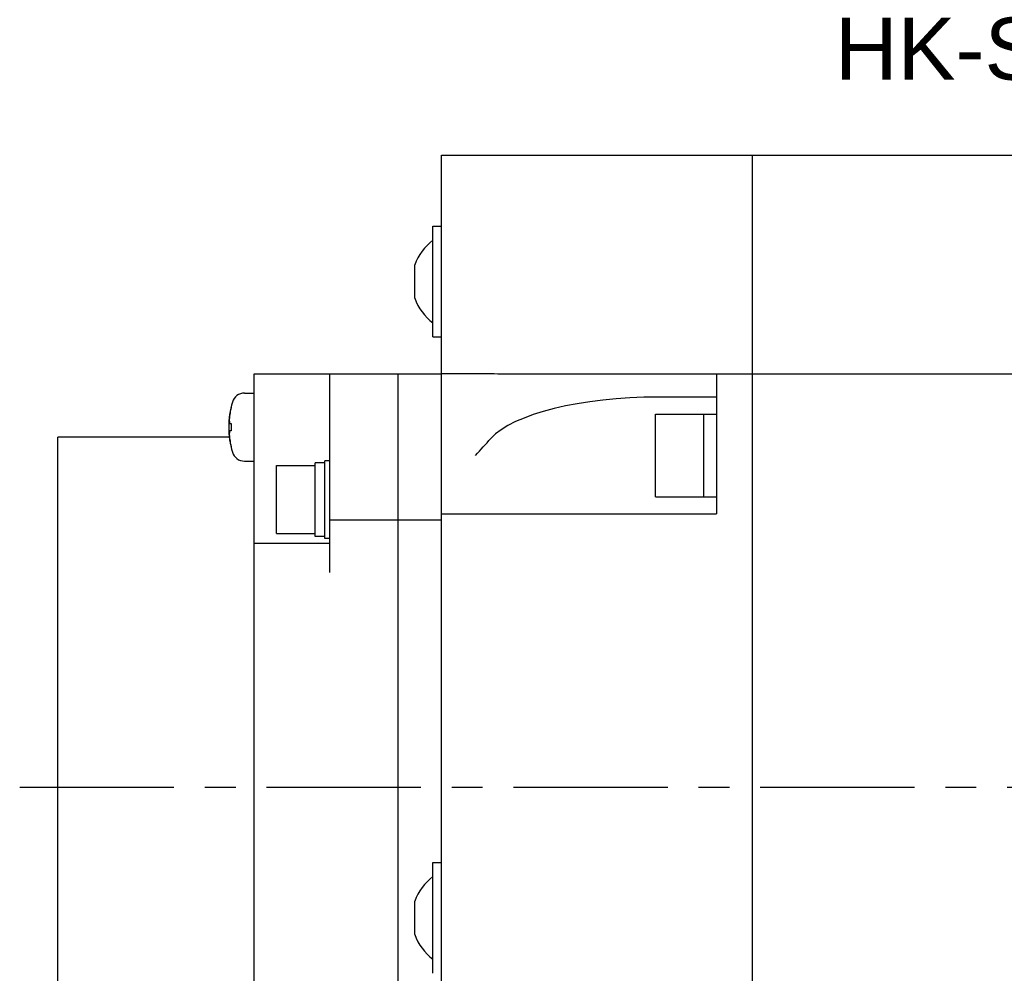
# Model space of a CAD drawing. Header units: millimetres. Extents: x 110 to 842, y 448 to 647.
# Tile 3 of 5: x 369 to 470, y 542 to 640. Entities that reach past the tile are written whole.
import ezdxf

# ---------------------------------------------------------------- set-up
doc = ezdxf.new("R2010")
doc.units = ezdxf.units.MM
doc.linetypes.add('CENTER', pattern=[50.8, 31.75, -6.35, 6.35, -6.35])
doc.layers.add('CTR', color=2, linetype='CENTER')
doc.layers.add('TEXT', color=5, linetype='Continuous')
doc.styles.get("Standard").update_dxf_attribs({"font": 'arial.ttf'})

msp = doc.modelspace()

# ---------------------------------------------------------------- linework, layer by layer
for p, q in [((412.15, 495.87), (412.15, 625.87)), ((412.15, 625.87), (544.65, 625.87)), ((444.15, 495.87), (444.15, 625.87)), ((411.25, 607.17), (411.25, 618.57)), ((411.25, 618.57), (412.15, 618.57)), ((409.4, 611.15), (409.4, 614.59)), ((411.25, 607.17), (412.15, 607.17)), ((392.85, 518.37), (392.85, 603.37)), ((392.85, 603.37), (412.15, 603.37)), ((400.65, 582.94), (400.65, 603.37)), ((407.65, 603.37), (407.65, 518.37)), ((412.15, 603.43), (415.64, 603.43)), ((420.09, 603.37), (527.65, 603.37)), ((440.45, 603.37), (440.45, 588.99)), ((391.87, 601.4), (392.85, 601.4)), ((440.45, 600.99), (434.45, 600.99)), ((390.49, 599.95), (390.49, 599.91)), ((434.15, 590.74), (434.15, 599.24)), ((434.15, 599.24), (440.45, 599.24)), ((439.15, 590.74), (439.15, 599.24)), ((390.35, 598.27), (390.49, 598.27)), ((390.49, 598.27), (390.49, 597.53)), ((372.65, 518.37), (372.65, 596.87)), ((390.31, 596.87), (372.65, 596.87)), ((390.49, 597.53), (390.35, 597.53)), ((390.49, 595.88), (390.49, 595.85)), ((391.87, 594.4), (392.85, 594.4)), ((395.15, 586.94), (395.15, 593.94)), ((395.15, 593.94), (399.15, 593.94)), ((399.15, 586.64), (399.15, 594.24)), ((400.15, 594.24), (399.15, 594.24)), ((400.15, 586.44), (400.15, 594.44)), ((400.65, 594.44), (400.15, 594.44)), ((434.15, 590.74), (440.45, 590.74)), ((412.15, 588.99), (440.45, 588.99)), ((400.65, 588.37), (412.15, 588.37)), ((395.15, 586.94), (399.15, 586.94)), ((400.15, 586.64), (399.15, 586.64)), ((400.65, 585.94), (392.85, 585.94)), ((400.65, 586.44), (400.15, 586.44)), ((411.25, 541.71), (411.25, 553.11)), ((411.25, 553.11), (412.15, 553.11)), ((409.4, 545.69), (409.4, 549.13))]:
    msp.add_line(p, q)
for centre, radius, start, end in [((414.41, 612.87), 5.29, 126.6075, 161.0421), ((414.41, 612.87), 5.29, 198.9579, 233.3925), ((391.87, 600.1), 1.3, 90, 163.3985), ((399.25, 597.9), 9, 163.3985, 196.6015), ((399.25, 597.9), 8.99, 167.0426, 171.8394), ((399.25, 597.9), 8.99, 188.1606, 192.9574), ((-25.82, 998.7), 598.22, 317.55798, 317.78286), ((391.87, 595.7), 1.3, 196.6015, 270), ((414.41, 547.41), 5.29, 126.6075, 161.0421), ((414.41, 547.41), 5.29, 198.9579, 233.3925)]:
    msp.add_arc(centre, radius, start, end)
for centre, major_axis, start_param, end_param in [((420.09, 615.19), (35.46, 0), -1.65185, -1.570796), ((434.45, 594.99), (18, 0), 1.570796, 2.848089)]:
    msp.add_ellipse(centre, major_axis=major_axis, ratio=0.333333, start_param=start_param, end_param=end_param)
for points, knots in [([(415.64, 603.43), (415.91, 603.43), (416.43, 603.43), (416.96, 603.42), (417.22, 603.41)], [0, 0, 0, 0, 0.506536, 1, 1, 1, 1]), ([(390.35, 599.17), (390.35, 599.16), (390.35, 599.15), (390.35, 599.13), (390.34, 599.11), (390.34, 599.1), (390.34, 599.1), (390.34, 599.09), (390.34, 599.09), (390.34, 599.09), (390.34, 599.08), (390.34, 599.07), (390.34, 599.06), (390.34, 599.04), (390.33, 599.02), (390.33, 599), (390.33, 598.99), (390.33, 598.99), (390.33, 598.98), (390.33, 598.98), (390.33, 598.98), (390.33, 598.97), (390.33, 598.96), (390.33, 598.95), (390.33, 598.93), (390.33, 598.92), (390.33, 598.92), (390.32, 598.91), (390.32, 598.91), (390.32, 598.9), (390.32, 598.9), (390.32, 598.9), (390.32, 598.9), (390.32, 598.89), (390.32, 598.88), (390.32, 598.87), (390.32, 598.86), (390.32, 598.84), (390.32, 598.82), (390.32, 598.81), (390.32, 598.8), (390.32, 598.8), (390.32, 598.79), (390.32, 598.79), (390.32, 598.79), (390.32, 598.78), (390.31, 598.77), (390.31, 598.75), (390.31, 598.74), (390.31, 598.73), (390.31, 598.72), (390.31, 598.72), (390.31, 598.72), (390.31, 598.71), (390.31, 598.71), (390.31, 598.7), (390.31, 598.69), (390.31, 598.68), (390.31, 598.66), (390.31, 598.63), (390.31, 598.61), (390.31, 598.6)], [0, 0, 0, 0, 0.0625, 0.09375, 0.125, 0.140625, 0.15625, 0.164062, 0.167969, 0.171875, 0.179688, 0.1875, 0.21875, 0.25, 0.28125, 0.3125, 0.320312, 0.328125, 0.332031, 0.335938, 0.34375, 0.359375, 0.375, 0.40625, 0.4375, 0.453125, 0.46875, 0.484375, 0.492188, 0.496094, 0.5, 0.503906, 0.507812, 0.515625, 0.53125, 0.546875, 0.5625, 0.59375, 0.625, 0.640625, 0.65625, 0.664062, 0.667969, 0.671875, 0.679688, 0.6875, 0.71875, 0.75, 0.78125, 0.796875, 0.8125, 0.820312, 0.828125, 0.832031, 0.835938, 0.84375, 0.859375, 0.875, 0.90625, 0.9375, 1, 1, 1, 1]), ([(390.31, 598.6), (390.31, 598.59), (390.31, 598.58), (390.31, 598.57), (390.31, 598.56), (390.31, 598.55), (390.31, 598.55), (390.31, 598.55), (390.31, 598.54), (390.31, 598.53), (390.31, 598.52), (390.31, 598.51), (390.31, 598.5), (390.32, 598.49), (390.32, 598.49), (390.32, 598.48), (390.32, 598.48), (390.32, 598.47), (390.32, 598.47), (390.32, 598.46), (390.32, 598.45), (390.32, 598.45), (390.32, 598.44), (390.32, 598.44), (390.32, 598.44), (390.32, 598.43), (390.32, 598.43), (390.32, 598.42), (390.33, 598.41), (390.33, 598.4), (390.33, 598.39), (390.33, 598.38), (390.33, 598.38), (390.33, 598.38), (390.33, 598.37), (390.33, 598.36), (390.33, 598.36), (390.34, 598.35), (390.34, 598.34), (390.34, 598.33), (390.34, 598.33), (390.34, 598.33), (390.34, 598.32), (390.34, 598.31), (390.34, 598.3), (390.35, 598.29), (390.35, 598.27), (390.35, 598.27)], [0, 0, 0, 0, 0.0625, 0.125, 0.140625, 0.15625, 0.164062, 0.171875, 0.1875, 0.21875, 0.25, 0.28125, 0.3125, 0.328125, 0.335938, 0.34375, 0.359375, 0.375, 0.40625, 0.4375, 0.46875, 0.484375, 0.492188, 0.5, 0.507812, 0.515625, 0.53125, 0.5625, 0.59375, 0.625, 0.640625, 0.65625, 0.664062, 0.671875, 0.6875, 0.71875, 0.75, 0.78125, 0.8125, 0.828125, 0.835938, 0.84375, 0.859375, 0.875, 0.90625, 0.9375, 1, 1, 1, 1]), ([(390.35, 597.53), (390.35, 597.52), (390.35, 597.51), (390.34, 597.49), (390.34, 597.49), (390.34, 597.48), (390.34, 597.48), (390.34, 597.48), (390.34, 597.47), (390.34, 597.46), (390.34, 597.45), (390.33, 597.44), (390.33, 597.43), (390.33, 597.42), (390.33, 597.42), (390.33, 597.41), (390.33, 597.41), (390.33, 597.4), (390.33, 597.4), (390.33, 597.39), (390.33, 597.38), (390.32, 597.37), (390.32, 597.37), (390.32, 597.37), (390.32, 597.37), (390.32, 597.36), (390.32, 597.36), (390.32, 597.35), (390.32, 597.33), (390.32, 597.33), (390.32, 597.32), (390.32, 597.31), (390.32, 597.31), (390.32, 597.31), (390.32, 597.3), (390.31, 597.29), (390.31, 597.28), (390.31, 597.28), (390.31, 597.27), (390.31, 597.26), (390.31, 597.26), (390.31, 597.26), (390.31, 597.25), (390.31, 597.24), (390.31, 597.23), (390.31, 597.21), (390.31, 597.2), (390.31, 597.19)], [0, 0, 0, 0, 0.0625, 0.125, 0.140625, 0.15625, 0.164062, 0.171875, 0.1875, 0.21875, 0.25, 0.28125, 0.3125, 0.328125, 0.335938, 0.34375, 0.359375, 0.375, 0.40625, 0.4375, 0.46875, 0.484375, 0.492188, 0.5, 0.507812, 0.515625, 0.53125, 0.5625, 0.59375, 0.625, 0.640625, 0.65625, 0.664062, 0.671875, 0.6875, 0.71875, 0.75, 0.78125, 0.8125, 0.828125, 0.835938, 0.84375, 0.859375, 0.875, 0.90625, 0.9375, 1, 1, 1, 1]), ([(390.31, 597.19), (390.31, 597.18), (390.31, 597.17), (390.31, 597.15), (390.31, 597.14), (390.31, 597.13), (390.31, 597.12), (390.31, 597.11), (390.31, 597.11), (390.31, 597.11), (390.31, 597.1), (390.31, 597.09), (390.31, 597.08), (390.31, 597.06), (390.31, 597.04), (390.31, 597.02), (390.32, 597.01), (390.32, 597.01), (390.32, 597.01), (390.32, 597), (390.32, 597), (390.32, 596.99), (390.32, 596.98), (390.32, 596.97), (390.32, 596.96), (390.32, 596.95), (390.32, 596.94), (390.32, 596.93), (390.32, 596.93), (390.32, 596.93), (390.32, 596.92), (390.32, 596.92), (390.32, 596.92), (390.32, 596.91), (390.32, 596.9), (390.32, 596.89), (390.33, 596.88), (390.33, 596.86), (390.33, 596.85), (390.33, 596.83), (390.33, 596.82), (390.33, 596.82), (390.33, 596.81), (390.33, 596.81), (390.33, 596.81), (390.33, 596.8), (390.33, 596.79), (390.33, 596.78), (390.34, 596.76), (390.34, 596.75), (390.34, 596.75), (390.34, 596.74), (390.34, 596.74), (390.34, 596.74), (390.34, 596.73), (390.34, 596.73), (390.34, 596.72), (390.34, 596.7), (390.34, 596.68), (390.35, 596.65), (390.35, 596.63), (390.35, 596.62)], [0, 0, 0, 0, 0.0625, 0.09375, 0.125, 0.140625, 0.15625, 0.164062, 0.167969, 0.171875, 0.179688, 0.1875, 0.21875, 0.25, 0.28125, 0.3125, 0.320312, 0.328125, 0.332031, 0.335938, 0.34375, 0.359375, 0.375, 0.40625, 0.4375, 0.453125, 0.46875, 0.484375, 0.492188, 0.496094, 0.5, 0.503906, 0.507812, 0.515625, 0.53125, 0.546875, 0.5625, 0.59375, 0.625, 0.640625, 0.65625, 0.664062, 0.667969, 0.671875, 0.679688, 0.6875, 0.71875, 0.75, 0.78125, 0.796875, 0.8125, 0.820312, 0.828125, 0.832031, 0.835938, 0.84375, 0.859375, 0.875, 0.90625, 0.9375, 1, 1, 1, 1])]:
    msp.add_open_spline(points, degree=3, knots=knots)
at = {"layer": 'CTR', "ltscale": 0.5}
msp.add_line((368.74, 560.87), (603.57, 560.87), dxfattribs=at)

# ---------------------------------------------------------------- texts
at = {"layer": 'TEXT', "insert": (486.15, 635.87), "char_height": 6.4, "attachment_point": 5}
msp.add_mtext_dynamic_manual_height_columns('\\A1;HK-ST172(4)WB', width=39.75, gutter_width=12.5, heights=[0], dxfattribs=at)

doc.saveas('drawing.dxf')
